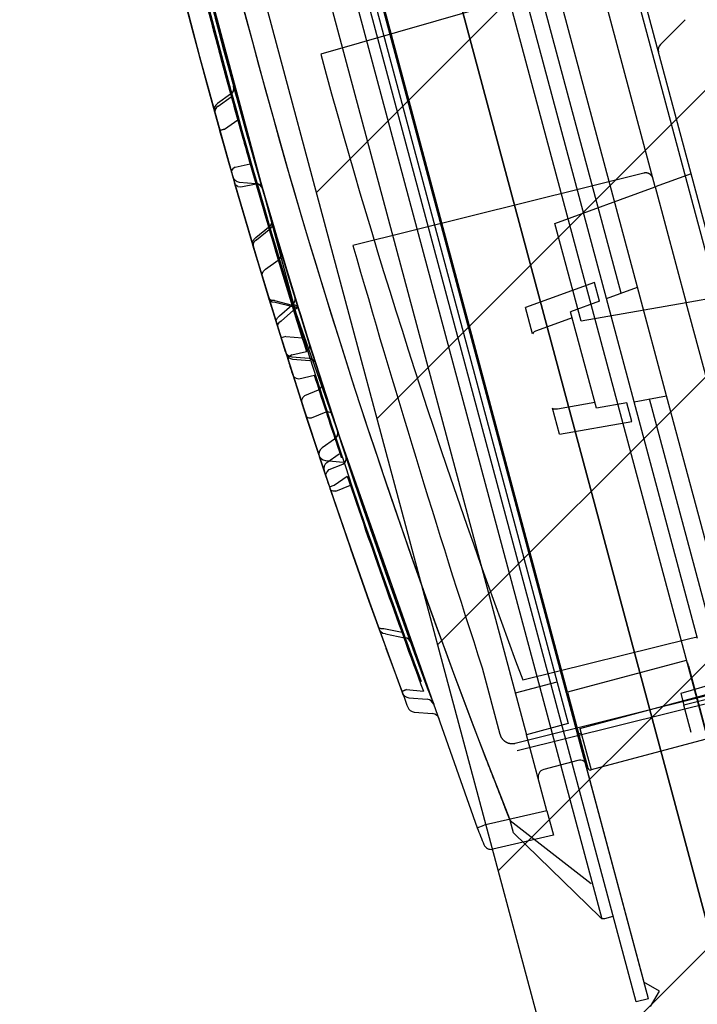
# Paper-space layout 'SUBMITTAL_E2H_2_1' of a CAD drawing. Header units: millimetres. Extents: x 0 to 841, y 0 to 594.
# Tile 7 of 67: x 109.03 to 112.37, y 161.64 to 166.5. Entities that reach past the tile are written whole.
import ezdxf

# ---------------------------------------------------------------- set-up
doc = ezdxf.new("R2010")
doc.units = ezdxf.units.MM
doc.header["$LTSCALE"] = 46.255
doc.layers.get('0').update_dxf_attribs({"linetype": 'CONTINUOUS'})
for name, color, linetype in [('CURVES', 7, 'CONTINUOUS'), ('NOTES', 7, 'CONTINUOUS'), ('ROUNDS', 7, 'CONTINUOUS')]:
    doc.layers.add(name, color=color, linetype=linetype)
doc.styles.get("Standard").update_dxf_attribs({"font": 'txt', "width": 0.725})
doc.dimstyles.new('DIMSTYLE_1', dxfattribs={"dimtxt": 3.5, "dimasz": 4.8, "dimexe": 3.2, "dimexo": 1.6, "dimgap": 1.75, "dimtad": 0, "dimtih": 1, "dimtoh": 1, "dimdec": 1, "dimzin": 0, "dimdsep": 46, "dimtxsty": 'STANDARD', "dimblk": 'CLOSED', "dimblk1": 'CLOSED', "dimblk2": 'CLOSED', "dimcen": 0.09, "dimadec": 0, "dimazin": 0, "dimtp": 0.4, "dimtm": 0.4, "dimtfac": 1, "dimtdec": 1, "dimtofl": 0, "dimtmove": 0, "dimatfit": 3, "dimldrblk": 'CLOSED', "dimfxl": 1, "dimtolj": 1, "dimtzin": 0, "dimarcsym": 0})
doc.dimstyles.new('DIMSTYLE_3', dxfattribs={"dimtxt": 3.5, "dimasz": 4.8, "dimexe": 3.2, "dimexo": 1.6, "dimgap": 1.75, "dimtad": 0, "dimtih": 1, "dimtoh": 1, "dimdec": 1, "dimzin": 0, "dimdsep": 46, "dimtxsty": 'STANDARD', "dimblk": 'CLOSED', "dimblk1": 'CLOSED', "dimblk2": 'CLOSED', "dimcen": 0.09, "dimadec": 0, "dimazin": 0, "dimtp": 0.5, "dimtm": 0.5, "dimtfac": 1, "dimtdec": 1, "dimtofl": 0, "dimtmove": 0, "dimatfit": 3, "dimldrblk": 'CLOSED', "dimfxl": 1, "dimtolj": 1, "dimtzin": 0, "dimarcsym": 0})

# ---------------------------------------------------------------- blocks, each defined once
blk = doc.blocks.new('*D39')
at = {"color": 2, "linetype": 'CONTINUOUS'}
for p, q in [((105.3226431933, 187.0594612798), (101.8403923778, 200.0553982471)), ((111.722789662, 163.1737894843), (105.3226431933, 187.0594612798)), ((88.6845306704, 157.4733052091), (69.1660031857, 157.4733052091)), ((112.3741040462, 157.4733052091), (88.6845306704, 157.4733052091))]:
    blk.add_line(p, q, dxfattribs=at)
for points in [[(98.3650756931, 194.6929682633), (102.6686133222, 196.964435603), (97.8610072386, 196.2114922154), (98.3650756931, 194.6929682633)], [(71.8489906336, 162.3119721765), (72.3660031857, 157.4733052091), (73.4462346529, 162.2181023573), (71.8489906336, 162.3119721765)]]:
    blk.add_lwpolyline(points, dxfattribs=at)
for start, end in [(105.000000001, 132.0102912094), (145.1234989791, 180)]:
    blk.add_arc((113.2502298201, 157.4733052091), 40.8842266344, start, end, dxfattribs=at)
at = {"color": 2, "linetype": 'CONTINUOUS', "insert": (82.4428640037, 186.1012924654), "char_height": 3.5, "width": 12.4833333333, "attachment_point": 2, "line_spacing_factor": 0.9}
blk.add_mtext('75.0\\Fgdt;{\\Fgdt;~}', dxfattribs=at)
blk = doc.blocks.new('_CLOSED')
at = {"color": 0, "linetype": 'BYBLOCK'}
for p, q in [((0, 0), (-1, 0.1666666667)), ((-1, 0.1666666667), (-1, -0.1666666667)), ((-1, -0.1666666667), (0, 0)), ((-1, 0), (0, 0))]:
    blk.add_line(p, q, dxfattribs=at)
blk = doc.blocks.new('*D42')
at = {"color": 2, "linetype": 'CONTINUOUS'}
for p, q in [((91.6700745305, 252.9540907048), (91.6700745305, 257.9040907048)), ((200.5303540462, 252.9540907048), (200.5303540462, 257.9040907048)), ((91.6700745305, 254.7040907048), (136.7377142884, 254.7040907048)), ((200.5303540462, 254.7040907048), (147.8502142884, 254.7040907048)), ((91.6700745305, 239.6163708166), (91.6700745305, 252.9540907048)), ((200.5303540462, 157.5233052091), (200.5303540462, 252.9540907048))]:
    blk.add_line(p, q, dxfattribs=at)
at = {"color": 2, "linetype": 'CONTINUOUS', "xscale": 4.8, "yscale": 4.8, "zscale": 4.8, "rotation": 180}
blk.add_blockref('_CLOSED', (91.6700745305, 254.7040907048), dxfattribs=at)
at = {"color": 2, "linetype": 'CONTINUOUS', "xscale": 4.8, "yscale": 4.8, "zscale": 4.8}
blk.add_blockref('_CLOSED', (200.5303540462, 254.7040907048), dxfattribs=at)
at = {"color": 2, "linetype": 'CONTINUOUS', "insert": (142.2939642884, 256.4540907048), "char_height": 3.5, "width": 15.225, "attachment_point": 2, "line_spacing_factor": 0.9}
blk.add_mtext('871\\P[34.3]', dxfattribs=at)
blk = doc.blocks.new('*D43')
at = {"color": 2, "linetype": 'CONTINUOUS'}
for p, q in [((63.790818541, 239.0519462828), (56.784568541, 239.0519462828)), ((59.984568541, 239.0519462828), (59.984568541, 201.762625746)), ((90.9164759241, 239.0519462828), (63.790818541, 239.0519462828)), ((59.984568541, 157.4733052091), (59.984568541, 189.512625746)), ((63.790818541, 157.4733052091), (56.784568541, 157.4733052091)), ((112.9928540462, 157.4733052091), (63.790818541, 157.4733052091))]:
    blk.add_line(p, q, dxfattribs=at)
at = {"color": 2, "linetype": 'CONTINUOUS', "xscale": 4.8, "yscale": 4.8, "zscale": 4.8}
for p, rotation in [((59.984568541, 239.0519462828), 90), ((59.984568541, 157.4733052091), 270)]:
    blk.add_blockref('_CLOSED', p, dxfattribs=dict(at, rotation=rotation))
at = {"color": 2, "linetype": 'CONTINUOUS', "insert": (59.984568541, 200.012625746), "char_height": 3.5, "width": 15.225, "attachment_point": 2, "line_spacing_factor": 0.9}
blk.add_mtext('653\\P[25.7]', dxfattribs=at)

psp = doc.layouts.new('SUBMITTAL_E2H_2_1')

# ---------------------------------------------------------------- hatches: boundary and pattern name
at = {"linetype": 'CONTINUOUS'}
h = psp.add_hatch(dxfattribs=at)
h.set_pattern_fill('doorswing', color=2, angle=45, style=0, pattern_type=0)
h.set_pattern_definition([(45, (0, 0), (-0.7071067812, 0.7071067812), [])])
edge = h.paths.add_edge_path()
edge.add_arc((115.9591540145, 154.1965202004), 84.5915298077, 359.8699776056, 106.1287594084)
edge.add_line((113.6083141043, 154.0045552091), (200.5504660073, 154.0045552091))
edge.add_line((113.6083141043, 154.0045552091), (92.1201595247, 234.199439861))
edge.add_arc((92.96655203, 234.4262300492), 0.875, 116.3926077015, 195)
edge.add_line((92.5775973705, 235.2100280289), (92.4598911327, 235.4585135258))

# ---------------------------------------------------------------- linework, layer by layer
at = {"color": 2, "linetype": 'CONTINUOUS'}
psp.add_line((113.6083141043, 154.0045552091), (92.1201595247, 234.199439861), dxfattribs=at)
at = {"color": 7, "linetype": 'CONTINUOUS'}
for p, q in [((113.6083141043, 154.0045552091), (92.1201595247, 234.199439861)), ((93.4007435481, 233.9191147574), (113.8206985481, 157.7108052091)), ((93.1713361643, 233.8576452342), (113.6491040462, 157.4335750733)), ((112.0659924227, 161.6514578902), (109.4810372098, 171.2986420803)), ((109.8412166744, 170.0751747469), (111.7305957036, 163.023916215)), ((109.6359574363, 170.0201756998), (111.5253364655, 162.9689171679)), ((111.9195629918, 165.1198655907), (111.0365043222, 168.4154854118)), ((112.1600604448, 165.6712056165), (111.536788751, 167.9972872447)), ((111.2674140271, 166.5420252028), (110.5108750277, 166.3250911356)), ((110.0047598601, 166.0696969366), (110.0701058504, 166.1154526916)), ((110.0359717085, 165.9562738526), (110.1016651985, 166.002311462)), ((110.0359716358, 165.9562739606), (110.0122090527, 165.9496312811)), ((110.0122092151, 165.9496307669), (110.0359725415, 165.9562746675)), ((110.0894212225, 165.7682439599), (110.0780105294, 165.7606540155)), ((110.0894212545, 165.7682436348), (110.1626814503, 165.7849771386)), ((110.070502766, 165.743540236), (110.0713283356, 165.7519615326)), ((110.0780105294, 165.7606540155), (110.0713341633, 165.7519411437)), ((112.1038395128, 165.7386647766), (110.6699614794, 165.3811588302)), ((112.1046941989, 165.7388672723), (112.1038395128, 165.7386647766)), ((112.1055470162, 165.7390484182), (112.1046941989, 165.7388672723)), ((112.1063972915, 165.7392085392), (112.1055470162, 165.7390484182)), ((112.1072443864, 165.7393479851), (112.1063972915, 165.7392085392)), ((112.1080876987, 165.7394671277), (112.1072443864, 165.7393479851)), ((112.1089266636, 165.7395663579), (112.1080876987, 165.7394671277)), ((112.1097607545, 165.7396460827), (112.1089266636, 165.7395663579)), ((112.1105894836, 165.7397067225), (112.1097607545, 165.7396460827)), ((112.1114124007, 165.7397487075), (112.1105894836, 165.7397067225)), ((112.1122290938, 165.7397724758), (112.1114124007, 165.7397487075)), ((112.113039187, 165.7397784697), (112.1122290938, 165.7397724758)), ((112.1138423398, 165.7397671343), (112.113039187, 165.7397784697)), ((112.1146382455, 165.7397389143), (112.1138423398, 165.7397671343)), ((112.1154266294, 165.7396942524), (112.1146382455, 165.7397389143)), ((112.1162072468, 165.7396335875), (112.1154266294, 165.7396942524)), ((112.1169798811, 165.7395573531), (112.1162072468, 165.7396335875)), ((112.1177443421, 165.7394659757), (112.1169798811, 165.7395573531)), ((112.1185004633, 165.7393598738), (112.1177443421, 165.7394659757)), ((112.1192481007, 165.7392394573), (112.1185004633, 165.7393598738)), ((112.1199871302, 165.7391051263), (112.1192481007, 165.7392394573)), ((112.120717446, 165.7389572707), (112.1199871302, 165.7391051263)), ((112.1214389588, 165.73879627), (112.120717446, 165.7389572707)), ((112.122151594, 165.7386224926), (112.1214389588, 165.73879627)), ((112.12285529, 165.7384362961), (112.122151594, 165.7386224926)), ((112.1235499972, 165.7382380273), (112.12285529, 165.7384362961)), ((112.1242356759, 165.7380280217), (112.1235499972, 165.7382380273)), ((112.1249122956, 165.7378066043), (112.1242356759, 165.7380280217)), ((112.1255798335, 165.7375740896), (112.1249122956, 165.7378066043)), ((112.1262382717, 165.7373307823), (112.1255798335, 165.7375740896)), ((112.1268876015, 165.737076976), (112.1262382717, 165.7373307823)), ((112.1275278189, 165.736812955), (112.1268876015, 165.737076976)), ((112.1281589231, 165.736538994), (112.1275278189, 165.736812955)), ((112.1287809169, 165.7362553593), (112.1281589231, 165.736538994)), ((112.1293938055, 165.7359623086), (112.1287809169, 165.7362553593)), ((112.1299975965, 165.7356600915), (112.1293938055, 165.7359623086)), ((112.130592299, 165.7353489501), (112.1299975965, 165.7356600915)), ((112.1311779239, 165.7350291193), (112.130592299, 165.7353489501)), ((112.1317544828, 165.7347008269), (112.1311779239, 165.7350291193)), ((112.1323219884, 165.7343642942), (112.1317544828, 165.7347008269)), ((112.1328804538, 165.7340197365), (112.1323219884, 165.7343642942)), ((112.1334298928, 165.7336673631), (112.1328804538, 165.7340197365)), ((112.133970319, 165.733307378), (112.1334298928, 165.7336673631)), ((112.1345017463, 165.7329399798), (112.133970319, 165.733307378)), ((112.1350241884, 165.7325653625), (112.1345017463, 165.7329399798)), ((112.1355376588, 165.7321837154), (112.1350241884, 165.7325653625)), ((112.1360421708, 165.7317952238), (112.1355376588, 165.7321837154)), ((112.1365377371, 165.7314000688), (112.1360421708, 165.7317952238)), ((112.1370243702, 165.7309984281), (112.1365377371, 165.7314000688)), ((112.137502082, 165.730590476), (112.1370243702, 165.7309984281)), ((112.1379708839, 165.7301763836), (112.137502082, 165.730590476)), ((112.1384307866, 165.7297563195), (112.1379708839, 165.7301763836)), ((112.1388818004, 165.7293304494), (112.1384307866, 165.7297563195)), ((112.139323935, 165.7288989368), (112.1388818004, 165.7293304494)), ((112.1397571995, 165.7284619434), (112.139323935, 165.7288989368)), ((112.1401816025, 165.7280196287), (112.1397571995, 165.7284619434)), ((112.1405971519, 165.727572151), (112.1401816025, 165.7280196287)), ((112.1410038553, 165.7271196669), (112.1405971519, 165.727572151)), ((112.1414017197, 165.7266623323), (112.1410038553, 165.7271196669)), ((112.1417907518, 165.7262003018), (112.1414017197, 165.7266623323)), ((112.1421709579, 165.7257337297), (112.1417907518, 165.7262003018)), ((112.1425423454, 165.7252627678), (112.1421709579, 165.7257337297)), ((112.1429049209, 165.7247875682), (112.1425423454, 165.7252627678)), ((112.1432586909, 165.7243082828), (112.1429049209, 165.7247875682)), ((112.143603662, 165.7238250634), (112.1432586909, 165.7243082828)), ((112.1439398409, 165.7233380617), (112.143603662, 165.7238250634)), ((112.1442672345, 165.7228474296), (112.1439398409, 165.7233380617)), ((112.1445858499, 165.7223533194), (112.1442672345, 165.7228474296)), ((112.1448956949, 165.7218558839), (112.1445858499, 165.7223533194)), ((112.1451967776, 165.7213552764), (112.1448956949, 165.7218558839)), ((112.1454891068, 165.7208516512), (112.1451967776, 165.7213552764)), ((112.1457726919, 165.7203451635), (112.1454891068, 165.7208516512)), ((112.1460475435, 165.7198359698), (112.1457726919, 165.7203451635)), ((112.1463136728, 165.7193242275), (112.1460475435, 165.7198359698)), ((112.1465710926, 165.7188100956), (112.1463136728, 165.7193242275)), ((112.1468198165, 165.7182937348), (112.1465710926, 165.7188100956)), ((112.1470598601, 165.717775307), (112.1468198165, 165.7182937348)), ((112.1472912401, 165.7172549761), (112.1470598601, 165.717775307)), ((112.1475139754, 165.7167329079), (112.1472912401, 165.7172549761)), ((112.1477280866, 165.7162092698), (112.1475139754, 165.7167329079)), ((110.0922308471, 165.6787550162), (110.0864686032, 165.6879173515)), ((110.1028403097, 165.6727210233), (110.0922308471, 165.6787550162)), ((110.102840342, 165.6727210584), (110.1165982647, 165.6707815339)), ((110.1165983, 165.670781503), (110.1917739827, 165.6865989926)), ((110.2055188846, 165.6846763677), (110.1917761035, 165.6865994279)), ((110.2161211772, 165.678664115), (110.2055188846, 165.6846763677)), ((110.2218884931, 165.6695235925), (110.2161211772, 165.678664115)), ((111.6648373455, 165.490959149), (112.1600604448, 165.6712056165)), ((112.1479335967, 165.7156842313), (112.1477280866, 165.7162092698)), ((112.1481305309, 165.7151579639), (112.1479335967, 165.7156842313)), ((112.1483189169, 165.714630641), (112.1481305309, 165.7151579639)), ((112.1484987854, 165.7141024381), (112.1483189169, 165.714630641)), ((112.1486701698, 165.7135735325), (112.1484987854, 165.7141024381)), ((112.1488331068, 165.7130441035), (112.1486701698, 165.7135735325)), ((112.1489876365, 165.7125143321), (112.1488331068, 165.7130441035)), ((112.1491338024, 165.711984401), (112.1489876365, 165.7125143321)), ((110.2532442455, 165.4718929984), (110.2640908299, 165.4819914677)), ((110.2640908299, 165.4819914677), (110.2697183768, 165.4946602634)), ((110.2697245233, 165.4946455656), (110.2640984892, 165.4819785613)), ((110.2736654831, 165.4813590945), (110.2676023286, 165.470337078)), ((110.2691564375, 165.5077885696), (110.2921329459, 165.4301975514)), ((110.2697183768, 165.4946602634), (110.2691564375, 165.5077885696)), ((110.2736769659, 165.4924619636), (110.2736654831, 165.4813590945)), ((111.794246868, 165.0079962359), (111.6648373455, 165.490959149)), ((110.1911022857, 165.4208500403), (110.2532509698, 165.4718723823)), ((110.1943983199, 165.4092825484), (110.2565091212, 165.4612507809)), ((110.2676023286, 165.470337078), (110.2565076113, 165.461250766)), ((110.3111202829, 165.3665712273), (110.284458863, 165.456039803)), ((110.1746601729, 165.3978174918), (110.1802364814, 165.4106631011)), ((110.1746692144, 165.3978259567), (110.1752928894, 165.3845734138)), ((110.1772412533, 165.3891131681), (110.1832970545, 165.4001656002)), ((110.1772412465, 165.3891131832), (110.1772529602, 165.3779906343)), ((110.1802364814, 165.4106631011), (110.191090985, 165.4208940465)), ((110.1943982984, 165.4092825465), (110.1832970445, 165.4001656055)), ((111.860235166, 165.1989198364), (111.5205013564, 165.0752668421)), ((111.8848072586, 165.1072155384), (111.860235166, 165.1989198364)), ((111.9195629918, 165.1198655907), (112.0728463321, 165.175656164)), ((112.2164081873, 164.6398760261), (112.0728463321, 165.175656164)), ((110.2541628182, 165.1233663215), (110.2595591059, 165.1158566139)), ((110.2614012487, 165.1097857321), (110.2555702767, 165.1187707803)), ((110.2697926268, 165.1111893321), (110.259577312, 165.1158005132)), ((110.2614011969, 165.1097858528), (110.271945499, 165.1039356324)), ((110.2831984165, 165.1102408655), (110.2697926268, 165.1111893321)), ((110.271945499, 165.1039356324), (110.2855476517, 165.1021385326)), ((110.2831999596, 165.1102394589), (110.3707728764, 165.0882064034)), ((110.2855476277, 165.1021385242), (110.3731397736, 165.0810274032)), ((110.3083322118, 165.0352601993), (110.3687097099, 165.0882914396)), ((110.3687118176, 165.0882939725), (110.3795760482, 165.0987112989)), ((110.3841913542, 165.0871569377), (110.3707758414, 165.0882051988)), ((110.3795760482, 165.0987112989), (110.3850883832, 165.111815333)), ((110.3944419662, 165.0824028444), (110.3841913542, 165.0871569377)), ((110.3850883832, 165.111815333), (110.3843012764, 165.1253525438)), ((110.3959194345, 165.0876281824), (110.3952502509, 165.0790615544)), ((111.8848072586, 165.1072155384), (111.7426975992, 165.0554918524)), ((112.3132458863, 165.0995097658), (111.794246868, 165.0079962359)), ((112.8578188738, 163.0671357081), (112.3132458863, 165.0995097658)), ((110.3159440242, 165.0091934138), (110.3772181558, 165.062186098)), ((110.3731174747, 165.0810324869), (110.3866940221, 165.0792608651)), ((110.3886448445, 165.0700750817), (110.3772181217, 165.0621861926)), ((110.3866940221, 165.0792608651), (110.3972262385, 165.0734443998)), ((110.3952502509, 165.0790615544), (110.3886448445, 165.0700750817)), ((110.3944438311, 165.0823990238), (110.3999076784, 165.0747096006)), ((110.3972262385, 165.0734443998), (110.4030651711, 165.0644961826)), ((111.5548654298, 164.9470183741), (111.5205013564, 165.0752668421)), ((111.8704088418, 164.5788670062), (111.7426975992, 165.0554918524)), ((110.2919522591, 165.01166967), (110.2974554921, 165.0248105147)), ((110.2927723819, 164.9981057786), (110.2919522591, 165.01166967)), ((110.2979315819, 164.9921786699), (110.2973029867, 164.9835176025)), ((110.2974554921, 165.0248105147), (110.3083322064, 165.0352601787)), ((110.3045152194, 165.0012537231), (110.2979315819, 164.9921786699)), ((110.3159426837, 165.0091960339), (110.3045152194, 165.0012537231)), ((111.7507856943, 165.0253066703), (111.5754859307, 164.9615027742)), ((110.3387452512, 164.9334430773), (110.3152038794, 164.9260847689)), ((110.3387451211, 164.9334432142), (110.4202943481, 164.9262762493)), ((110.3682780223, 164.8431421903), (110.3571265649, 164.8338191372)), ((110.3682780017, 164.8431421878), (110.4402473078, 164.8592232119)), ((110.440232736, 164.8592201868), (110.4513813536, 164.868525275)), ((110.4513813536, 164.868525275), (110.4573932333, 164.8797485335)), ((110.4573932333, 164.8797485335), (110.4572356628, 164.8909645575)), ((110.3511194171, 164.8225776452), (110.3571265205, 164.8338191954)), ((110.3512898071, 164.8113507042), (110.3511194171, 164.8225776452)), ((110.3723862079, 164.821366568), (110.457399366, 164.8139288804)), ((110.3789709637, 164.7337421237), (110.3727264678, 164.7438362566)), ((110.3789808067, 164.7337085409), (110.3897566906, 164.726933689)), ((110.3897566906, 164.726933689), (110.4034122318, 164.7245031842)), ((110.4034120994, 164.7245026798), (110.4798757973, 164.742438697)), ((110.5157807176, 164.7068931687), (110.5167172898, 164.6932496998)), ((110.4328108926, 164.6422485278), (110.5003411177, 164.6694331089)), ((110.511245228, 164.6799873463), (110.5003213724, 164.6694255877)), ((110.5167172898, 164.6932496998), (110.511245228, 164.6799873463)), ((110.4218785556, 164.6316630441), (110.416413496, 164.6183736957)), ((110.416413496, 164.6183736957), (110.4173740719, 164.6047108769)), ((110.4328109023, 164.642248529), (110.4218785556, 164.6316630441)), ((111.67860475, 164.5766581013), (111.8623207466, 164.6090521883)), ((112.01934126, 164.6051278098), (111.8704088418, 164.5788670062)), ((112.0439133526, 164.5134235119), (112.01934126, 164.6051278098)), ((112.0557656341, 164.6115504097), (112.2164081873, 164.6398760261)), ((112.368879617, 163.442993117), (112.0557656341, 164.6115504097)), ((110.4658851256, 164.5319393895), (110.5378818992, 164.5615713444)), ((110.5378822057, 164.5615715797), (110.5510020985, 164.5614218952)), ((110.5510020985, 164.5614218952), (110.5609021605, 164.5579265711)), ((110.5609021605, 164.5579265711), (110.566038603, 164.5516240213)), ((111.6878687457, 164.4506432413), (111.6535046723, 164.5788917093)), ((110.4375647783, 164.5424421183), (110.4428087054, 164.5357652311)), ((110.4428087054, 164.5357652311), (110.4527379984, 164.5321670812)), ((110.4527379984, 164.5321670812), (110.4658856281, 164.5319455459)), ((111.6878687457, 164.4506432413), (112.0439133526, 164.5134235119)), ((110.5414989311, 164.3125253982), (110.6025380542, 164.3552654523)), ((110.6200731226, 164.303547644), (110.6310732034, 164.3141001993)), ((110.6310732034, 164.3141001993), (110.6365698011, 164.3272682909)), ((110.6365698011, 164.3272682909), (110.6355885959, 164.340719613)), ((110.536580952, 164.2530879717), (110.5420870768, 164.2662181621)), ((110.5420870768, 164.2662181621), (110.5531028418, 164.2767567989)), ((110.5531040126, 164.2767530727), (110.6200733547, 164.3035472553)), ((110.5375861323, 164.2396263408), (110.536580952, 164.2530879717)), ((110.5770602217, 164.1995629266), (110.6416784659, 164.2448472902)), ((110.553698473, 164.1916929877), (110.577060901, 164.1995638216)), ((110.5628241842, 164.1737357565), (110.5577550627, 164.1796610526)), ((110.5726197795, 164.1705896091), (110.5628241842, 164.1737357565)), ((110.5856219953, 164.1707107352), (110.5726197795, 164.1705896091)), ((110.5856220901, 164.1707108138), (110.6582105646, 164.1992843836)), ((110.7942033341, 163.5017409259), (110.7993213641, 163.4959681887)), ((110.7993213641, 163.4959681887), (110.8090373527, 163.4930130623)), ((110.8064282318, 163.4758789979), (110.7998469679, 163.4860882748)), ((110.8090373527, 163.4930130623), (110.8218700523, 163.493326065)), ((110.8218699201, 163.4933260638), (110.9121293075, 163.4751237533)), ((110.8171712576, 163.4690151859), (110.8064282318, 163.4758789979)), ((110.8304873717, 163.466497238), (110.8171712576, 163.4690151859)), ((110.8304946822, 163.4664825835), (110.9232906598, 163.447458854)), ((110.9366201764, 163.4448668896), (110.9232912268, 163.447460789)), ((110.9473703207, 163.4379355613), (110.9366201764, 163.4448668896)), ((110.9539889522, 163.4276712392), (110.9473703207, 163.4379355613)), ((111.5073887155, 163.2392177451), (112.3303556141, 163.4444064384)), ((112.3303556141, 163.4444064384), (112.3662785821, 163.4527003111)), ((111.3068372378, 163.2988758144), (111.3945125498, 162.9716670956)), ((112.3127295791, 163.3351899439), (111.7279950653, 163.1785108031)), ((112.3127295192, 163.3351899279), (112.3139653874, 163.3329471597)), ((112.3139653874, 163.3329471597), (112.3151544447, 163.3306724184)), ((112.3151544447, 163.3306724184), (112.3162950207, 163.3283659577)), ((112.3162950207, 163.3283659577), (112.3173855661, 163.3260282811)), ((112.3173855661, 163.3260282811), (112.3184246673, 163.3236601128)), ((112.3184246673, 163.3236601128), (112.3194110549, 163.3212623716)), ((112.3194110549, 163.3212623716), (112.3203436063, 163.3188361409)), ((112.3203436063, 163.3188361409), (112.3212213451, 163.316382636)), ((112.3212213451, 163.316382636), (112.3220434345, 163.3139031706)), ((112.3220434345, 163.3139031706), (112.3228091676, 163.3113991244)), ((112.3228091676, 163.3113991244), (112.3235179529, 163.3088719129)), ((112.3235179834, 163.3088717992), (112.4165081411, 162.9618278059)), ((111.4700030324, 162.927199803), (112.7703000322, 163.2514002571)), ((111.4797072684, 162.8909831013), (112.9977189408, 163.2694659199)), ((112.9928660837, 163.2875770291), (112.3014250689, 163.1151814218)), ((111.6755966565, 163.2291754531), (111.4703374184, 163.174176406)), ((111.7885977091, 163.0006349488), (112.5975605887, 163.2173958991)), ((110.9108029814, 163.1829604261), (110.933889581, 163.1915274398)), ((110.9338888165, 163.1915272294), (110.9108030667, 163.1829601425)), ((110.9338883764, 163.1915274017), (111.0174388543, 163.1841843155)), ((111.7279950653, 163.1785108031), (111.8282874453, 162.8042145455)), ((112.3377668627, 162.9795520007), (112.3014250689, 163.1151814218)), ((110.9715405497, 163.081224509), (111.0625496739, 163.0732622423)), ((111.7305957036, 163.023916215), (111.5253364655, 162.9689171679)), ((111.7885977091, 163.0006349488), (111.8435967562, 162.7953757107)), ((111.3945125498, 162.9716670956), (111.3949843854, 162.9699990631)), ((111.3949843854, 162.9699990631), (111.3955023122, 162.9683447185)), ((111.3955023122, 162.9683447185), (111.3960659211, 162.9667053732)), ((111.3960659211, 162.9667053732), (111.3966747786, 162.965082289)), ((111.3966747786, 162.965082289), (111.3973284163, 162.9634767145)), ((111.3973284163, 162.9634767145), (111.3980263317, 162.9618898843)), ((111.3980263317, 162.9618898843), (111.3987679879, 162.9603230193)), ((111.3987679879, 162.9603230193), (111.3995528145, 162.9587773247)), ((111.3995528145, 162.9587773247), (111.400380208, 162.9572539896)), ((111.400380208, 162.9572539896), (111.4012495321, 162.9557541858)), ((111.4012495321, 162.9557541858), (111.402160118, 162.954279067)), ((111.402160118, 162.954279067), (111.4031112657, 162.9528297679)), ((111.4031112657, 162.9528297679), (111.4041022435, 162.9514074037)), ((111.4041022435, 162.9514074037), (111.4051322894, 162.9500130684)), ((111.4051322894, 162.9500130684), (111.4062006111, 162.9486478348)), ((111.7950681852, 162.9764868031), (111.7829941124, 162.9732515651)), ((111.4062006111, 162.9486478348), (111.407306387, 162.9473127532)), ((111.407306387, 162.9473127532), (111.4084487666, 162.9460088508)), ((111.4084487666, 162.9460088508), (111.4096268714, 162.9447371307)), ((111.4096268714, 162.9447371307), (111.4108397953, 162.9434985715)), ((111.4108397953, 162.9434985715), (111.4120866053, 162.942294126)), ((111.4120866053, 162.942294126), (111.4133663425, 162.9411247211)), ((111.4133663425, 162.9411247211), (111.4146780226, 162.9399912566)), ((111.4146780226, 162.9399912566), (111.4160206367, 162.9388946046)), ((111.4160206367, 162.9388946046), (111.417393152, 162.937835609)), ((111.417393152, 162.937835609), (111.4187945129, 162.9368150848)), ((111.4187945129, 162.9368150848), (111.4202236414, 162.9358338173)), ((111.4202236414, 162.9358338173), (111.4216794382, 162.9348925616)), ((111.4216794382, 162.9348925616), (111.4231607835, 162.9339920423)), ((111.4231607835, 162.9339920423), (111.4246665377, 162.9331329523)), ((111.4246665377, 162.9331329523), (111.4261955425, 162.9323159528)), ((111.4261955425, 162.9323159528), (111.4277466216, 162.9315416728)), ((111.4277466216, 162.9315416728), (111.4293185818, 162.9308107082)), ((111.4293185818, 162.9308107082), (111.4309102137, 162.9301236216)), ((111.4309102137, 162.9301236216), (111.432520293, 162.929480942)), ((111.432520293, 162.929480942), (111.4341475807, 162.9288831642)), ((111.4341475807, 162.9288831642), (111.4357908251, 162.9283307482)), ((111.4357908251, 162.9283307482), (111.4374487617, 162.9278241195)), ((111.4374487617, 162.9278241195), (111.4391201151, 162.9273636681)), ((111.4391201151, 162.9273636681), (111.4408035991, 162.9269497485)), ((111.4408035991, 162.9269497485), (111.4424979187, 162.9265826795)), ((111.4424979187, 162.9265826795), (111.44420177, 162.9262627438)), ((111.44420177, 162.9262627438), (111.4459138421, 162.9259901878)), ((111.4459138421, 162.9259901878), (111.4476328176, 162.9257652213)), ((111.4476328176, 162.9257652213), (111.4493573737, 162.9255880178)), ((111.4493573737, 162.9255880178), (111.4510861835, 162.9254587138)), ((111.4510861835, 162.9254587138), (111.4528179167, 162.9253774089)), ((111.4528179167, 162.9253774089), (111.4545512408, 162.925344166)), ((111.4545512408, 162.925344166), (111.4562848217, 162.9253590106)), ((111.4562848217, 162.9253590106), (111.4580173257, 162.9254219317)), ((111.4580173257, 162.9254219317), (111.4597474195, 162.9255328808)), ((111.4597474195, 162.9255328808), (111.4614737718, 162.9256917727)), ((111.4614737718, 162.9256917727), (111.4631950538, 162.9258984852)), ((111.4631950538, 162.9258984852), (111.4649099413, 162.9261528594)), ((111.4649099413, 162.9261528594), (111.4666171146, 162.9264546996)), ((111.4666171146, 162.9264546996), (111.4683152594, 162.9268037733)), ((111.4683152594, 162.9268037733), (111.4700030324, 162.927199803)), ((111.7791242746, 162.8428051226), (111.610087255, 162.7975117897)), ((111.4445177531, 162.5460923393), (111.4185412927, 162.6118140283)), ((111.6256485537, 162.5945473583), (111.3165094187, 162.5231769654)), ((111.6256485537, 162.5945473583), (111.6579812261, 162.473880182)), ((111.2829101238, 162.5097029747), (111.3165094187, 162.5231769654)), ((111.4606939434, 162.4857219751), (111.4445177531, 162.5460923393)), ((111.6579812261, 162.473880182), (111.3588769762, 162.4048265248)), ((111.4606939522, 162.4857219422), (111.888242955, 162.0694070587)), ((111.9121545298, 162.0631704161), (111.9527591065, 162.0740503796)), ((112.1263627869, 161.6676340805), (112.0659924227, 161.6514578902))]:
    psp.add_line(p, q, dxfattribs=at)
at = {"color": 3, "linetype": 'CONTINUOUS'}
psp.add_line((112.1263627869, 161.6676340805), (109.5414075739, 171.3148182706), dxfattribs=at)
at = {"color": 6, "linetype": 'CONTINUOUS'}
for p, q in [((112.9904013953, 163.2967753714), (111.1770504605, 170.0642931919)), ((111.7279950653, 163.1785108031), (109.9162617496, 169.9399915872)), ((111.9927288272, 165.146495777), (111.1295203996, 168.3680334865)), ((112.0728463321, 165.175656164), (111.2134843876, 168.382838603)), ((109.6912873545, 167.6500086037), (110.3881629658, 165.0492298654)), ((110.0336729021, 166.3445757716), (109.8576871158, 167.0286606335)), ((109.7485138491, 166.9494347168), (109.9124523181, 166.3140155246)), ((109.814895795, 166.6861853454), (109.8770944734, 166.4469919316)), ((109.8333834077, 166.6143600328), (109.9124096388, 166.3141732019)), ((110.0737092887, 166.1965137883), (109.991907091, 166.5018528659)), ((112.185577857, 166.3728621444), (112.3080523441, 166.4953366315)), ((109.8768866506, 166.4477798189), (109.9477902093, 166.1831641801)), ((110.2215944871, 165.6705341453), (110.0319521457, 166.3509986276)), ((109.9117471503, 166.316645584), (109.9928971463, 166.0189861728)), ((109.9117836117, 166.3165111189), (110.0869830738, 165.6861311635)), ((109.9124096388, 166.3141732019), (109.9934024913, 166.0171604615)), ((109.9124523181, 166.3140155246), (110.0875000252, 165.6843360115)), ((109.9475806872, 166.1839340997), (110.0133034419, 165.9457174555)), ((110.1500725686, 165.9209528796), (110.0737092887, 166.1965137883)), ((110.1003244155, 166.099470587), (110.081462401, 166.1681342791)), ((110.0814639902, 166.168128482), (110.0824174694, 166.1529267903)), ((110.10031167, 166.0995306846), (110.0814721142, 166.1680984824)), ((110.0668033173, 166.1275122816), (110.0014271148, 166.0817353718)), ((110.0772464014, 166.1385999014), (110.0668039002, 166.1275114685)), ((110.0824174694, 166.1529267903), (110.0772464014, 166.1385999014)), ((110.1534063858, 165.9091408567), (110.10031167, 166.0995306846)), ((110.1535894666, 165.9085012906), (110.1003244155, 166.099470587)), ((109.9867933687, 166.0410199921), (110.0032796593, 165.9816303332)), ((109.9928971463, 166.0189861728), (110.0704998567, 165.7435505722)), ((109.9934024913, 166.0171604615), (110.0705028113, 165.7435400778)), ((110.0032446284, 165.9817561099), (110.0497250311, 165.8164481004)), ((110.0122090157, 165.9496314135), (110.1598155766, 165.4367075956)), ((110.0131893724, 165.9461253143), (110.0598077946, 165.7809931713)), ((110.204560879, 165.7295261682), (110.1500725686, 165.9209528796)), ((110.2321983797, 165.6339992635), (110.1534063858, 165.9091408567)), ((110.0495996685, 165.8168898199), (110.1179207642, 165.5793414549)), ((110.0597840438, 165.7810765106), (110.0767083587, 165.7218790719)), ((110.2244327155, 165.6607419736), (110.204560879, 165.7295261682)), ((112.3369258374, 165.7355793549), (112.1600604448, 165.6712056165)), ((110.0864685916, 165.6879173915), (110.1698219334, 165.402967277)), ((110.0869830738, 165.6861311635), (110.2541628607, 165.1233661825)), ((110.1094860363, 165.6948626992), (110.1916805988, 165.6876716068)), ((110.1916807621, 165.6876733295), (110.2059852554, 165.6834433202)), ((110.2059852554, 165.6834433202), (110.2175089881, 165.6739714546)), ((110.2175089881, 165.6739714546), (110.2244285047, 165.6607565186)), ((110.3999179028, 165.0746788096), (110.2202847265, 165.6750590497)), ((110.3111202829, 165.3665712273), (110.2218884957, 165.6695235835)), ((112.1600604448, 165.6712056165), (112.3132458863, 165.0995097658)), ((110.321945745, 165.3304897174), (110.2317037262, 165.6356619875)), ((110.1177182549, 165.5800365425), (110.1953620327, 165.3174056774)), ((110.3156134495, 165.351579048), (110.2691564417, 165.5077885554)), ((110.3641083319, 165.1912879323), (110.2736769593, 165.4924619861)), ((110.1598163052, 165.4367051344), (110.3152039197, 164.9260846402)), ((110.1698219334, 165.402967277), (110.2555702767, 165.1187707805)), ((110.1752367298, 165.3847934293), (110.2234557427, 165.224181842)), ((110.1752940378, 165.3845695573), (110.2234557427, 165.224181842)), ((110.1772529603, 165.377990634), (110.2630840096, 165.0942753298)), ((110.4030651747, 165.0644961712), (110.3150389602, 165.3534943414)), ((110.4047874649, 165.0589151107), (110.3213207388, 165.3325663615)), ((110.4052429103, 165.0574559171), (110.321945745, 165.3304897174)), ((110.1951764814, 165.3180245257), (110.2669592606, 165.0816665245)), ((110.2378503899, 165.2657315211), (110.3012009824, 165.3100900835)), ((110.2221505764, 165.2396743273), (110.2272409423, 165.254365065)), ((110.2234557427, 165.224181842), (110.2221505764, 165.2396743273)), ((110.2272409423, 165.254365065), (110.2378519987, 165.2657292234)), ((110.4572356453, 164.8909646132), (110.3641083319, 165.1912879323)), ((110.2630840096, 165.0942753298), (110.351289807, 164.8113507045)), ((110.449387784, 164.9159077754), (110.3843012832, 165.1253525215)), ((110.5270768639, 164.6717805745), (110.3959194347, 165.0876281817)), ((112.0557656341, 164.6115504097), (111.9195629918, 165.1198655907)), ((112.4986026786, 165.1321931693), (112.3132458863, 165.0995097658)), ((110.2668716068, 165.0819515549), (110.317690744, 164.9181335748)), ((110.3881629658, 165.0492298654), (111.2829101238, 162.5097029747)), ((110.4644865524, 164.8679645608), (110.4047874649, 165.0589151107)), ((110.2927723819, 164.9981057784), (110.3544983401, 164.8012153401)), ((110.2973036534, 164.9835154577), (110.4284011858, 164.570657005)), ((110.317690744, 164.9181335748), (110.3361294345, 164.8593854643)), ((110.5157807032, 164.7068932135), (110.449387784, 164.9159077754)), ((110.4860799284, 164.7998373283), (110.4643366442, 164.8684466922)), ((110.486082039, 164.799830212), (110.4644865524, 164.8679645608)), ((110.3544983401, 164.8012153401), (110.4173740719, 164.6047108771)), ((110.3686299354, 164.8332904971), (110.4536038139, 164.8258562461)), ((110.4536038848, 164.8258569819), (110.4676236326, 164.8217766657)), ((110.4676236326, 164.8217766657), (110.4790222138, 164.8126511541)), ((110.4790222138, 164.8126511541), (110.4860714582, 164.7998640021)), ((110.3727264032, 164.7438364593), (110.4431017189, 164.5254329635)), ((110.6355885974, 164.3407196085), (110.5270768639, 164.6717805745)), ((112.4346388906, 163.497264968), (112.1324441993, 164.6250709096)), ((112.516679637, 163.5192477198), (112.2164081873, 164.6398760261)), ((110.4284011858, 164.570657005), (110.5375852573, 164.2396289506)), ((110.7107795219, 164.1176253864), (110.5660364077, 164.5516307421)), ((110.4375646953, 164.5424423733), (110.5722017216, 164.1369293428)), ((110.4430522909, 164.5255846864), (110.4868849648, 164.3919684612)), ((110.615221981, 164.4020092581), (110.5931080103, 164.4690009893)), ((110.5931080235, 164.4690009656), (110.5947451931, 164.453253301)), ((110.5789771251, 164.4266201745), (110.5177671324, 164.3837604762)), ((110.5897376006, 164.438233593), (110.5789778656, 164.4266191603)), ((110.5947451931, 164.453253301), (110.5897376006, 164.438233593)), ((110.4868849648, 164.3919684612), (110.5017170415, 164.3471606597)), ((110.6781046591, 164.2139649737), (110.6151744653, 164.4021486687)), ((110.5036853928, 164.3412295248), (110.5231901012, 164.282645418)), ((110.5340409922, 164.3216112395), (110.6207197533, 164.3140278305)), ((110.5231901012, 164.282645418), (110.5781531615, 164.1193767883)), ((110.7709994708, 163.9424360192), (110.6778954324, 164.214581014)), ((110.5536982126, 164.1916937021), (110.7284076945, 163.6859642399)), ((110.5577550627, 164.1796610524), (110.6742596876, 163.8400575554)), ((110.5722017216, 164.1369293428), (110.6944348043, 163.7823754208)), ((110.57797531, 164.1199008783), (110.6585022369, 163.8853351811)), ((110.8418291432, 163.7401516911), (110.7107795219, 164.1176253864)), ((110.8765631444, 163.6423623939), (110.7705734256, 163.9436671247)), ((110.6581165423, 163.8864460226), (110.7488577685, 163.628357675)), ((110.6585022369, 163.8853351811), (110.7492904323, 163.6271420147)), ((110.6742596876, 163.8400575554), (110.7942033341, 163.501740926)), ((110.6944348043, 163.7823754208), (110.7998466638, 163.4860891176)), ((110.9539925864, 163.4276612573), (110.8418291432, 163.7401516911)), ((110.7284076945, 163.6859642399), (110.9108031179, 163.182960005)), ((110.9739480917, 163.3730120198), (110.8760673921, 163.643767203)), ((110.7488577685, 163.628357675), (110.8328710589, 163.394960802)), ((110.8326064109, 163.3956879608), (110.8919504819, 163.2338608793)), ((111.0428569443, 163.1864863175), (110.9736330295, 163.3738787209)), ((112.9708369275, 163.3697909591), (112.2858336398, 163.1733694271)), ((110.8918826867, 163.2340443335), (110.9133683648, 163.1760526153)), ((110.9452521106, 163.1517559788), (111.0360073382, 163.1438159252)), ((111.0678592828, 163.1196041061), (111.0427563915, 163.1867562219)), ((112.2858336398, 163.1733694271), (112.3014250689, 163.1151814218)), ((111.6256485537, 162.5945473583), (111.5253364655, 162.9689171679)), ((112.4895663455, 162.9684627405), (111.8435967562, 162.7953757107))]:
    psp.add_line(p, q, dxfattribs=at)
at = {"color": 2, "linetype": 'CONTINUOUS'}
psp.add_arc((115.9591540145, 154.1965202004), 84.5915298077, 359.8699776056, 106.1287594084, dxfattribs=at)
at = {"color": 7, "linetype": 'CONTINUOUS'}
for centre, radius, start, end in [((115.9591540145, 154.1965202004), 84.5915298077, 359.8699776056, 106.1287594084), ((143.9809500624, 175.4441306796), 34.9996971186, 188.9110474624, 201.0889525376), ((143.8221134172, 175.4015705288), 35, 189.6539956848, 200.3460043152), ((143.8221505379, 175.4016111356), 34.9812957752, 192.8123325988, 198.4328879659), ((143.8231405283, 175.4018464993), 34.9823131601, 192.8298253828, 197.1701443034), ((140.5771663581, 174.5321123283), 31.646514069, 193.771147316, 196.2289322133), ((146.1548131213, 176.0264760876), 37.4208741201, 194.1159759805, 195.8836113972), ((143.8559410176, 175.4105895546), 35.016258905, 194.6954234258, 195.304434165), ((144.2440735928, 175.5146344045), 34.9624997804, 195.238644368, 200.5547560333), ((143.8219120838, 175.4015134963), 34.9810407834, 195.3048070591, 197.6419943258), ((110.0262689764, 166.0389787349), 0.0375, 125, 195.4845310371), ((143.8221134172, 175.4015705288), 35.10625, 195.4845310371, 195.618933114), ((143.7776824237, 175.3890693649), 34.9597679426, 195.5751302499, 197.4144214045), ((143.7771467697, 175.3889019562), 34.9592068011, 195.5751015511, 197.4144223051), ((143.8221134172, 175.4015705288), 35.10625, 195.968373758, 196.0629265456), ((110.1884116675, 165.6503162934), 0.0374998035, 16.165035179, 84.9988357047), ((143.4692366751, 175.3235253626), 34.644764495, 196.1506562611, 197.196130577), ((143.8180848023, 175.4004370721), 34.9770677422, 196.4555019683, 197.4856851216), ((143.6399583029, 175.3207925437), 34.8089822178, 196.4540951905, 197.4901739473), ((143.8221134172, 175.4015705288), 35.10625, 196.567639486, 196.5900108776), ((170.7104412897, 182.6062762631), 62.4624998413, 196.007747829, 198.005233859), ((143.8221134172, 175.4015705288), 35.10625, 197.0240337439, 197.0550272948), ((143.8149750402, 175.3993457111), 34.9737742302, 197.0833631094, 197.8019511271), ((143.8221134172, 175.4015705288), 35.10625, 197.2274067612, 197.2632571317), ((143.8221134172, 175.4015705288), 35.10625, 197.3611538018, 197.4956661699), ((110.3756536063, 164.8587268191), 0.0375, 197.5003974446, 265.0018263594), ((143.8221134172, 175.4015705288), 35.10625, 197.5574556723, 197.6731379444), ((143.8221134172, 175.4015705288), 35.10625, 197.9115296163, 198.0188153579), ((143.8228701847, 175.4018233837), 34.9820478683, 198.0691614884, 200.0167110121), ((143.8236293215, 175.4021048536), 34.9828579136, 198.2115155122, 200.5546087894), ((143.8238043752, 175.4021195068), 34.9830280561, 198.2114487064, 200.5545305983), ((110.5630080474, 164.2818071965), 0.0375, 125, 198.4867099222), ((143.8221134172, 175.4015705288), 35.10625, 198.4867099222, 198.6420915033), ((143.857560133, 175.4153344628), 35.0438953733, 198.5877708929, 200.4276120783), ((143.8561155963, 175.4148128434), 35.0423595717, 198.5877152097, 200.4276372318), ((143.9080581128, 175.4513705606), 35.1021624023, 198.6963414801, 199.9489404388), ((143.8221134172, 175.4015705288), 35.10625, 199.8138919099, 199.852609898), ((143.8221134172, 175.4015705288), 35.10625, 200.3678818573, 200.5028843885), ((110.9748078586, 163.118584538), 0.0375, 200.5073401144, 265.0019329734), ((111.0592800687, 163.0359081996), 0.0374992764, 20.6726553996, 84.9976406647), ((143.98135609, 175.4442531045), 35.0001200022, 201.0889003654, 201.5085373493), ((111.7888299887, 162.8065829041), 0.0375, 15, 105), ((111.8403615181, 162.8074497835), 0.0125, 195.0000000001, 284.9999999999), ((111.6197929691, 162.7612895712), 0.0375, 105, 195), ((143.8221134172, 175.4015705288), 35, 201.6132200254, 201.758100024), ((111.3504413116, 162.4413654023), 0.0375, 201.7581000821, 283.000000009)]:
    psp.add_arc(centre, radius, start, end, dxfattribs=at)
at = {"color": 6, "linetype": 'CONTINUOUS'}
for centre, radius, start, end in [((112.2120943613, 166.3463456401), 0.0375, 134.9999999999, 194.9999999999), ((110.0452945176, 166.1582292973), 0.0374998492, 305.0006430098, 15.3066855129), ((110.0229362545, 166.0510170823), 0.0375, 124.9999521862, 195.4639839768), ((110.1127542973, 165.7322202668), 0.0375, 196.005681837, 265.0001563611), ((110.2796943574, 165.3408055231), 0.0375000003, 304.9992985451, 16.6960206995), ((110.3718982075, 164.8706480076), 0.0375, 197.4755771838, 265.0001318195), ((110.4503349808, 164.788500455), 0.037499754, 17.6395565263, 84.9990488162), ((110.5574684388, 164.4573370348), 0.037499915, 305.0006372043, 18.2136122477), ((110.5392762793, 164.353042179), 0.0375, 124.9999544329, 198.3638831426), ((110.5373093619, 164.3589689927), 0.0375, 198.3541057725, 265.000015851), ((110.9485203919, 163.1891134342), 0.0375, 200.3801574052, 265.000110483), ((111.0327385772, 163.106459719), 0.0374997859, 20.5528689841, 84.9992138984)]:
    psp.add_arc(centre, radius, start, end, dxfattribs=at)
at = {"color": 7, "linetype": 'CONTINUOUS'}
for centre, major_axis, start_param, end_param in [((111.5840729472, 164.9380237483), (0.0338957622, 0.0122818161), 1.5728723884, 2.3140563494), ((111.6743018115, 164.6012850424), (0.0354954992, 0.0063115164), -2.3140563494, -1.5728723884)]:
    psp.add_ellipse(centre, major_axis=major_axis, ratio=0.6934369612, start_param=start_param, end_param=end_param, dxfattribs=at)
for points, knots in [([(109.8639195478, 166.9000765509), (109.8779245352, 166.8443752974), (109.9066682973, 166.7308647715), (109.950617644, 166.5615006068), (110.0054685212, 166.3534635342), (110.0754419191, 166.0950347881), (110.1319678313, 165.8929364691), (110.1626814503, 165.7849771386)], [0, 0, 0, 0, 0.149249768, 0.3042759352, 0.4546826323, 0.7083259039, 1, 1, 1, 1]), ([(110.4798762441, 164.742438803), (110.5010603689, 164.6765320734), (110.5344377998, 164.5727355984), (110.6558045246, 164.2085983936), (110.5333153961, 164.5761537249), (110.4998079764, 164.6804367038), (110.4798757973, 164.742438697)], [0, 0, 0, 0, 0.242317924, 0.499999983, 0.7720351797, 1, 1, 1, 1])]:
    psp.add_open_spline(points, degree=3, knots=knots, dxfattribs=at)
at = {"layer": 'CURVES', "color": 4, "linetype": 'CONTINUOUS'}
for p, q in [((111.8984257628, 162.0594918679), (109.5043495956, 170.9943057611)), ((111.4606939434, 162.4857219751), (111.4445177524, 162.5460923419))]:
    psp.add_line(p, q, dxfattribs=at)
psp.add_arc((143.9812442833, 175.4442095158), 35, 188.3757750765, 201.6242249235, dxfattribs=at)
at = {"layer": 'NOTES', "color": 7, "linetype": 'CONTINUOUS'}
for p, q in [((113.3081049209, 158.7062011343), (103.5872045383, 194.9850952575)), ((109.5195925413, 171.3962330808), (112.1045477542, 161.7490488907)), ((112.1810943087, 161.7048547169), (112.1045477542, 161.7490488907)), ((112.1369001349, 161.6283081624), (112.1810943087, 161.7048547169))]:
    psp.add_line(p, q, dxfattribs=at)
at = {"layer": 'ROUNDS', "color": 7, "linetype": 'CONTINUOUS'}
for p, q in [((111.174142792, 169.9544040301), (112.7857353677, 163.9398586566)), ((111.4445177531, 162.5460923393), (111.8442819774, 162.2348310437)), ((111.4606939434, 162.4857219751), (111.88824276, 162.0694073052)), ((111.8882427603, 162.0694073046), (111.8895079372, 162.0682569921)), ((111.8894592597, 162.0682975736), (111.8919474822, 162.0664703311)), ((111.8895079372, 162.0682569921), (111.8910774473, 162.0670292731)), ((111.8910774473, 162.0670292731), (111.8918651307, 162.0664848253)), ((111.8918651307, 162.0664848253), (111.892652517, 162.0659834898)), ((111.8919474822, 162.0664703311), (111.8953429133, 162.0645597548)), ((111.892652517, 162.0659834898), (111.8934383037, 162.0655229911)), ((111.8934383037, 162.0655229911), (111.8942214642, 162.0651011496)), ((111.8942214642, 162.0651011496), (111.8950011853, 162.0647159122)), ((111.8950011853, 162.0647159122), (111.8957762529, 162.0643656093)), ((111.8953429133, 162.0645597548), (111.8989744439, 162.0632698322)), ((111.8957762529, 162.0643656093), (111.8965450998, 162.0640488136)), ((111.8965450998, 162.0640488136), (111.8973062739, 162.0637640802)), ((111.8973062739, 162.0637640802), (111.898058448, 162.063509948)), ((111.898058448, 162.063509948), (111.8988004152, 162.0632849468)), ((111.8988004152, 162.0632849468), (111.8995310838, 162.0630876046)), ((111.8989744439, 162.0632698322), (111.9008588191, 162.0627881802)), ((111.8995310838, 162.0630876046), (111.9002495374, 162.0629164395)), ((111.9002495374, 162.0629164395), (111.9009551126, 162.0627699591)), ((111.9008588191, 162.0627881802), (111.9033276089, 162.0624295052)), ((111.9009551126, 162.0627699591), (111.9016472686, 162.0626467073)), ((111.9023255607, 162.0625452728), (111.9029896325, 162.0624642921)), ((111.9029896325, 162.0624642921), (111.9036201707, 162.0624042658)), ((111.9033276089, 162.0624295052), (111.9054675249, 162.0623192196)), ((111.9036393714, 162.0624024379), (111.9042753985, 162.0623584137)), ((111.9042753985, 162.0623584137), (111.9048985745, 162.0623310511)), ((111.9048985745, 162.0623310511), (111.9055098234, 162.0623193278)), ((111.9054675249, 162.0623192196), (111.9072882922, 162.0623698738)), ((111.9055098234, 162.0623193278), (111.9061101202, 162.0623223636)), ((111.9067004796, 162.0623394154), (111.9072819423, 162.0623698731)), ((111.9072819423, 162.0623698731), (111.9078563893, 162.0624133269)), ((111.9072882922, 162.0623698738), (111.9080666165, 162.0624449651)), ((111.9079283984, 162.0624204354), (111.9117245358, 162.0630597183)), ((111.9117245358, 162.0630597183), (111.9118088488, 162.0630806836)), ((111.9118088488, 162.0630806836), (111.9121542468, 162.0631704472)), ((111.9121542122, 162.0631703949), (111.9527590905, 162.0740504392))]:
    psp.add_line(p, q, dxfattribs=at)
psp.add_arc((111.9056836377, 162.0873185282), 0.025, 225.762251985, 284.9999134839, dxfattribs=at)

# ---------------------------------------------------------------- dimensions: what is measured, and where the dimension line sits
at = {"color": 2, "linetype": 'CONTINUOUS'}
for base, p1, p2, angle, text, picture, middle in [((91.6700745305, 254.7040907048), (200.5303540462, 155.9233052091), (91.6700745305, 238.0163708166), 180, '871\\P[34.3]', '*D42', (142.2939642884, 252.0790907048)), ((59.984568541, 239.0519462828), (114.5928540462, 157.4733052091), (92.5164759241, 239.0519462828), 90, '653\\P[25.7]', '*D43', (59.984568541, 195.637625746))]:
    dim = psp.add_linear_dim(base=base, p1=p1, p2=p2, angle=angle, text=text, dimstyle='DIMSTYLE_1', dxfattribs=at)
    dim.commit()
    dim.dimension.update_dxf_attribs({"geometry": picture, "text_midpoint": middle, "dimtype": 160})
dim = psp.add_angular_dim_2l(base=(80.8145920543, 182.3620454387), line1=((112.2427162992, 161.2333968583), (112.1369001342, 161.6283081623)), line2=((114.3829463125, 157.4733052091), (113.9741040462, 157.4733052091)), text='75.0%%d', dimstyle='DIMSTYLE_3', dxfattribs=at)
dim.commit()
dim.dimension.update_dxf_attribs({"geometry": '*D39', "text_midpoint": (82.4428640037, 184.3512924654), "dimtype": 162})

doc.saveas('drawing.dxf')
